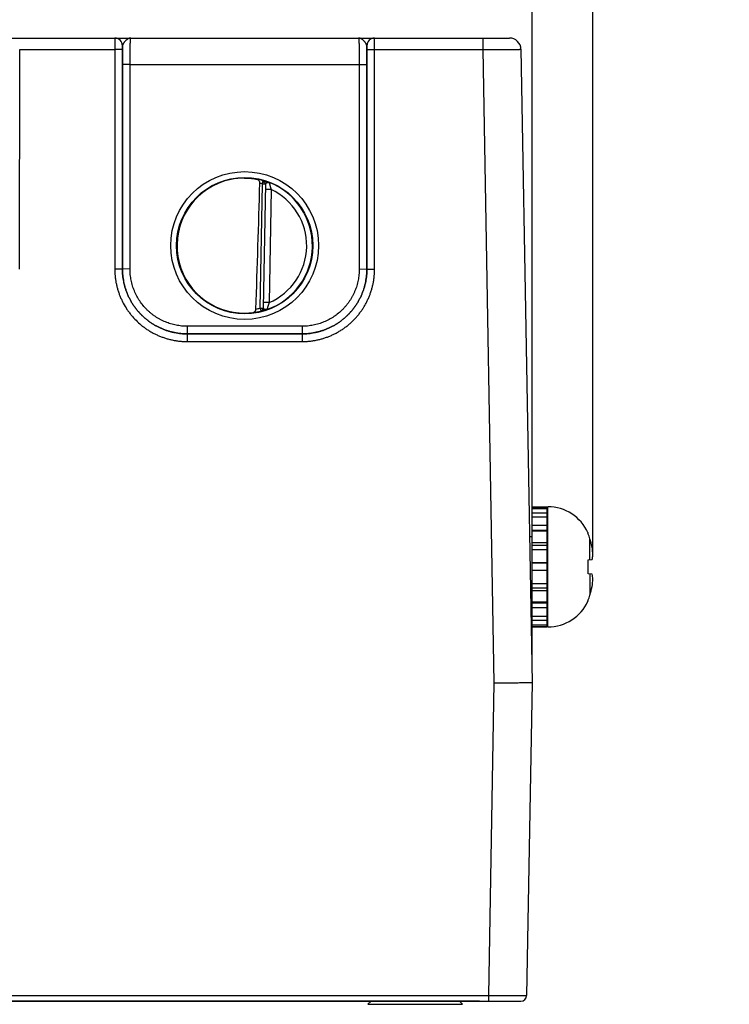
# Model space of a CAD drawing. Header units: inches. Extents: x 0 to 34, y 0 to 22.
# Tile 7 of 69: x 14.3 to 16.1, y 5.2 to 7.8. Entities that reach past the tile are written whole.
import ezdxf

# ---------------------------------------------------------------- set-up
doc = ezdxf.new("R2010")
doc.units = ezdxf.units.IN
doc.header["$LTSCALE"] = 1.87
doc.header["$MEASUREMENT"] = 0
doc.layers.get('0').update_dxf_attribs({"linetype": 'CONTINUOUS'})
doc.layers.add('DIMENSIONS', color=7, linetype='CONTINUOUS')
doc.styles.get("Standard").update_dxf_attribs({"font": 'txt', "width": 0.8})
doc.dimstyles.new('DIMSTYLE_1', dxfattribs={"dimtxt": 0.15625, "dimasz": 0.1875, "dimexe": 0.125, "dimexo": 0.0625, "dimgap": 0.09, "dimtad": 0, "dimtih": 1, "dimtoh": 1, "dimzin": 4, "dimdsep": 46, "dimtxsty": 'STANDARD', "dimblk": 'CLOSED', "dimblk1": 'CLOSED', "dimblk2": 'CLOSED', "dimcen": 0.09, "dimadec": 0, "dimazin": 0, "dimtfac": 1, "dimtofl": 0, "dimtmove": 0, "dimatfit": 3, "dimldrblk": 'CLOSED', "dimfxl": 1, "dimtolj": 1, "dimtzin": 4, "dimarcsym": 0})

# ---------------------------------------------------------------- blocks, each defined once
blk = doc.blocks.new('*D18')
at = {"layer": 'DIMENSIONS', "color": 2, "linetype": 'CONTINUOUS'}
blk.add_line((15.6222, 6.1164), (15.6222, 8.4148), dxfattribs=at)
at = {"layer": 'DIMENSIONS', "color": 2, "linetype": 'CONTINUOUS', "insert": (15.5441, 8.4929), "char_height": 0.15625, "width": 1.53125, "attachment_point": 1, "rotation": 90, "line_spacing_factor": 0.9}
blk.add_mtext('7.01{\\Ftxt.shx;\\W1.000000;\\H0.156250; }[178,1]', dxfattribs=at)
blk = doc.blocks.new('_CLOSED')
at = {"color": 0, "linetype": 'BYBLOCK'}
for p, q in [((0, 0), (-1, 0.167)), ((-1, 0.167), (-1, -0.167)), ((-1, -0.167), (0, 0)), ((-1, 0), (0, 0))]:
    blk.add_line(p, q, dxfattribs=at)
blk = doc.blocks.new('*D19')
at = {"layer": 'DIMENSIONS', "color": 2, "linetype": 'CONTINUOUS'}
for p, q in [((16.0122, 8.1604), (16.0122, 8.4148)), ((15.7818, 8.0525), (16.0122, 8.1604)), ((15.7818, 6.3878), (15.7818, 8.0525))]:
    blk.add_line(p, q, dxfattribs=at)
at = {"layer": 'DIMENSIONS', "color": 2, "linetype": 'CONTINUOUS', "insert": (15.9341, 8.4929), "char_height": 0.15625, "width": 1.53125, "attachment_point": 1, "rotation": 90, "line_spacing_factor": 0.9}
blk.add_mtext('7.17{\\Ftxt.shx;\\W1.000000;\\H0.156250; }[182,2]', dxfattribs=at)

msp = doc.modelspace()

# ---------------------------------------------------------------- linework, layer by layer
at = {"color": 7, "linetype": 'CONTINUOUS'}
for p, q in [((11.513, 7.7429), (15.5633, 7.7429)), ((14.5289, 7.7429), (14.5288, 7.7127)), ((15.2097, 7.7127), (15.2096, 7.7429)), ((15.4933, 7.7429), (15.4933, 7.7126)), ((14.5489, 7.7229), (14.5487, 7.7128)), ((14.5493, 7.7229), (14.5489, 7.7229)), ((14.549, 7.6737), (14.5493, 7.7229)), ((15.1896, 7.7229), (15.1892, 7.7229)), ((15.1892, 7.7229), (15.1895, 7.6737)), ((15.1897, 7.7128), (15.1896, 7.7229)), ((14.2796, 7.1373), (14.2797, 7.7127)), ((14.2797, 7.7127), (14.5288, 7.7127)), ((14.5487, 7.7128), (14.5288, 7.7126)), ((14.5288, 7.7127), (14.5288, 7.1373)), ((14.5487, 7.7128), (14.5488, 7.1375)), ((15.1896, 7.1375), (15.1897, 7.7128)), ((15.1897, 7.7128), (15.2097, 7.7126)), ((15.2096, 7.1373), (15.2097, 7.7127)), ((15.2097, 7.7127), (15.4933, 7.7126)), ((15.4933, 7.7126), (15.5222, 6.053)), ((15.5933, 7.7134), (15.6222, 6.0539)), ((14.5489, 7.1376), (14.549, 7.6737)), ((14.569, 7.6735), (14.549, 7.6737)), ((14.5689, 7.1374), (14.569, 7.6735)), ((14.569, 7.6735), (15.1695, 7.6735)), ((15.1695, 7.6735), (15.1895, 7.6737)), ((15.1695, 7.6735), (15.1696, 7.1374)), ((15.1895, 7.6737), (15.1896, 7.1376)), ((14.91, 7.035), (14.9157, 7.3598)), ((14.9149, 7.3607), (14.9173, 7.369)), ((14.9235, 7.3596), (14.9157, 7.3598)), ((14.9173, 7.369), (14.9173, 7.3694)), ((14.9236, 7.3609), (14.9179, 7.0345)), ((14.9383, 7.3461), (14.9233, 7.3463)), ((14.9383, 7.3461), (14.9331, 7.0494)), ((14.5488, 7.1375), (14.5288, 7.1373)), ((14.5488, 7.1375), (14.5489, 7.1376)), ((14.5689, 7.1374), (14.5489, 7.1376)), ((15.1696, 7.1374), (15.1896, 7.1376)), ((15.1896, 7.1375), (15.1896, 7.1376)), ((15.1896, 7.1375), (15.2096, 7.1373)), ((14.9331, 7.0494), (14.9181, 7.0497)), ((14.91, 7.035), (14.9179, 7.0349)), ((14.91, 7.035), (14.9119, 7.0274)), ((14.9119, 7.027), (14.9119, 7.0274)), ((15.0196, 6.9874), (14.7189, 6.9874)), ((14.7189, 6.9874), (14.7189, 6.9676)), ((15.0196, 6.9874), (15.0196, 6.9676)), ((14.7188, 6.9675), (15.0196, 6.9675)), ((14.7188, 6.9675), (14.7188, 6.9474)), ((14.7188, 6.9474), (15.0196, 6.9474)), ((15.0196, 6.9676), (14.7189, 6.9676)), ((15.0196, 6.9675), (15.0196, 6.9474)), ((15.6222, 6.5142), (15.6616, 6.5142)), ((15.6222, 6.1992), (15.6222, 6.5142)), ((15.6222, 6.5132), (15.6616, 6.5132)), ((15.6222, 6.5098), (15.6616, 6.5098)), ((15.6616, 6.1992), (15.6616, 6.5142)), ((15.6636, 6.1992), (15.6636, 6.5142)), ((15.6222, 6.498), (15.6616, 6.498)), ((15.6222, 6.4882), (15.6616, 6.4882)), ((15.6222, 6.4659), (15.6616, 6.4659)), ((15.6222, 6.4531), (15.6616, 6.4531)), ((15.6222, 6.4354), (15.6156, 6.4354)), ((15.6222, 6.4508), (15.6616, 6.4508)), ((15.7689, 6.4446), (15.7689, 6.4465)), ((15.774, 6.3755), (15.774, 6.4306)), ((15.6222, 6.4207), (15.6616, 6.4207)), ((15.6222, 6.4138), (15.6616, 6.4138)), ((15.6222, 6.4023), (15.6616, 6.4023)), ((15.7689, 6.375), (15.7796, 6.3761)), ((15.7689, 6.3384), (15.7689, 6.375)), ((15.6222, 6.3679), (15.6616, 6.3679)), ((15.6222, 6.3677), (15.6616, 6.3677)), ((15.6222, 6.3482), (15.6616, 6.3482)), ((15.7796, 6.3373), (15.7689, 6.3384)), ((15.774, 6.3379), (15.774, 6.2828)), ((15.6222, 6.3135), (15.6616, 6.3135)), ((15.6222, 6.3015), (15.6616, 6.3015)), ((15.6222, 6.278), (15.6183, 6.278)), ((15.6222, 6.295), (15.6616, 6.295)), ((15.6222, 6.2654), (15.6616, 6.2654)), ((15.6222, 6.2625), (15.6616, 6.2625)), ((15.6222, 6.2501), (15.6616, 6.2501)), ((15.7689, 6.2669), (15.7689, 6.2688)), ((15.6222, 6.2278), (15.6616, 6.2278)), ((15.6222, 6.2175), (15.6616, 6.2175)), ((15.6222, 6.205), (15.6616, 6.205)), ((15.6222, 6.2009), (15.6616, 6.2009)), ((15.6222, 6.1992), (15.6616, 6.1992)), ((15.5222, 6.053), (15.5079, 5.2331)), ((15.6222, 6.0539), (15.6079, 5.2329)), ((8.637, 5.2182), (15.5929, 5.2182)), ((8.722, 5.2331), (15.5079, 5.2331)), ((15.4646, 5.2182), (13.7231, 5.2182)), ((15.2003, 5.2182), (15.1923, 5.2102)), ((15.2003, 5.2182), (15.1923, 5.2102)), ((15.4323, 5.2182), (15.4403, 5.2101)), ((15.4323, 5.2182), (15.4403, 5.2102)), ((15.4847, 5.2182), (15.4646, 5.2182)), ((15.4646, 5.2182), (15.4646, 5.2182)), ((15.4847, 5.2182), (15.4847, 5.2182)), ((15.5079, 5.2331), (15.5079, 5.2182)), ((15.5079, 5.2331), (15.6079, 5.2329)), ((15.5307, 5.2182), (15.5309, 5.2182)), ((15.1923, 5.2102), (15.3007, 5.2101)), ((15.1923, 5.2102), (15.1923, 5.2102)), ((15.3007, 5.2101), (15.3319, 5.2101)), ((15.3319, 5.2101), (15.3807, 5.2101)), ((15.3807, 5.2101), (15.4403, 5.2101)), ((15.4402, 5.2102), (15.4403, 5.2102))]:
    msp.add_line(p, q, dxfattribs=at)
for centre, radius in [((14.8692, 7.199), 0.1937), ((14.8692, 7.1989), 0.1787)]:
    msp.add_circle(centre, radius, dxfattribs=at)
for centre, radius, start, end in [((14.5289, 7.7229), 0.02, 359.995, 89.995), ((14.5293, 7.7229), 0.02, 359.9949, 89.9948), ((15.2092, 7.7229), 0.02, 90.0052, 180.0051), ((15.2096, 7.7229), 0.02, 90.005, 180.005), ((15.5633, 7.7129), 0.03, 1, 90), ((14.8683, 7.2059), 0.1701, 89.6908, 97.6004), ((-109.5806, 11.078), 124.5451, 358.138646, 358.290337), ((14.8692, 7.1989), 0.1768, 74.2378, 79.1727), ((14.8692, 7.1989), 0.1681, 74.2378, 76.2776), ((14.9149, 7.361), 0.00866, 359.0033, 74.2791), ((14.9149, 7.3607), 0.00866, 359.0004, 74.2463), ((14.9158, 7.3607), 0.00771, 358.9975, 1.5841), ((14.8692, 7.1989), 0.1776, 289.2017, 68.7984), ((14.8692, 7.1989), 0.1626, 293.1447, 64.8553), ((14.8681, 7.1918), 0.1699, 260.3962, 270.3988), ((14.8681, 7.1879), 0.1659, 270.3796, 277.8481), ((14.8692, 7.1989), 0.1768, 277.0061, 283.9694), ((14.8692, 7.1989), 0.1689, 280.096, 283.9697), ((14.91, 7.035), 0.00787, 283.9618, 358.9995), ((14.91, 7.0347), 0.00787, 283.9293, 358.9961), ((15.6636, 6.3985), 0.1157, 24.4946, 90), ((15.6557, 6.4433), 0.00787, 318.2837, 360), ((15.6593, 6.3962), 0.1197, 16.7008, 23.8214), ((15.5279, 6.3567), 0.257, 11.5946, 16.7105), ((15.5918, 6.3783), 0.1902, 2.9646, 9.116), ((15.5918, 6.3351), 0.1902, 350.884, 357.0354), ((15.5279, 6.3567), 0.257, 343.2895, 348.4054), ((15.5278, 6.3567), 0.2571, 347.6231, 348.4051), ((15.6557, 6.2701), 0.00787, 0, 41.7163), ((15.6593, 6.3172), 0.1197, 336.1786, 343.2992), ((15.6636, 6.3149), 0.1157, 270, 335.5054), ((15.4847, 5.228), 0.00984, 269.9994, 274.3899), ((15.5929, 5.2332), 0.015, 270.0029, 359)]:
    msp.add_arc(centre, radius, start, end, dxfattribs=at)
msp.add_ellipse((14.8692, 7.199), major_axis=(0, 0.1771), ratio=1, start_param=0.132587, end_param=2.974099, dxfattribs=at)
for points, knots in [([(14.5706, 7.7429), (14.5703, 7.7429), (14.5698, 7.7429), (14.5689, 7.7428), (14.5681, 7.7427), (14.567, 7.7424), (14.5657, 7.742), (14.5641, 7.7413), (14.5625, 7.7403), (14.5609, 7.7392), (14.5593, 7.738), (14.558, 7.7368), (14.557, 7.7359), (14.5563, 7.7351), (14.5556, 7.7343), (14.5549, 7.7335), (14.5542, 7.7326), (14.5535, 7.7318), (14.5528, 7.7309), (14.5522, 7.73), (14.5517, 7.7291), (14.5511, 7.7282), (14.5506, 7.7273), (14.5502, 7.7264), (14.5498, 7.7255), (14.5495, 7.7246), (14.5493, 7.7238), (14.5493, 7.7232), (14.5493, 7.7229)], [0, 0, 0, 0, 0.026145, 0.052369, 0.078796, 0.105533, 0.160272, 0.217156, 0.276559, 0.33866, 0.403366, 0.470418, 0.504687, 0.53935, 0.574316, 0.609489, 0.644756, 0.679998, 0.715081, 0.749862, 0.784187, 0.8179, 0.850849, 0.88289, 0.913883, 0.943732, 0.97241, 1, 1, 1, 1]), ([(14.569, 7.6735), (14.569, 7.6758), (14.569, 7.6803), (14.569, 7.687), (14.5691, 7.6936), (14.5691, 7.7), (14.5692, 7.7062), (14.5693, 7.712), (14.5694, 7.7174), (14.5695, 7.7225), (14.5696, 7.7264), (14.5696, 7.7292), (14.5697, 7.7312), (14.5698, 7.733), (14.5698, 7.7347), (14.5699, 7.7362), (14.57, 7.7376), (14.57, 7.7388), (14.5701, 7.7397), (14.5702, 7.7404), (14.5702, 7.7408), (14.5702, 7.7412), (14.5703, 7.7416), (14.5703, 7.7419), (14.5703, 7.7421), (14.5704, 7.7424), (14.5704, 7.7425), (14.5704, 7.7426), (14.5705, 7.7427), (14.5705, 7.7428), (14.5705, 7.7428), (14.5705, 7.7429), (14.5705, 7.7429), (14.5705, 7.7429), (14.5706, 7.7429), (14.5706, 7.7429), (14.5706, 7.7429)], [0, 0, 0, 0, 0.098183, 0.195347, 0.290566, 0.382934, 0.471571, 0.555633, 0.634321, 0.706886, 0.772639, 0.802764, 0.830956, 0.857151, 0.881285, 0.903302, 0.92315, 0.940783, 0.95616, 0.962991, 0.969246, 0.974922, 0.980015, 0.984523, 0.988445, 0.991781, 0.994531, 0.995688, 0.9967, 0.99757, 0.998298, 0.998891, 0.999357, 0.999547, 0.999714, 1, 1, 1, 1]), ([(15.1892, 7.7229), (15.1892, 7.7232), (15.1891, 7.7238), (15.1889, 7.7246), (15.1886, 7.7255), (15.1883, 7.7264), (15.1878, 7.7273), (15.1874, 7.7282), (15.1868, 7.7291), (15.1862, 7.73), (15.1856, 7.7309), (15.185, 7.7318), (15.1843, 7.7326), (15.1834, 7.7337), (15.1824, 7.7348), (15.1814, 7.7359), (15.1804, 7.7368), (15.1792, 7.738), (15.1776, 7.7392), (15.176, 7.7403), (15.1744, 7.7413), (15.1728, 7.742), (15.1714, 7.7424), (15.1703, 7.7427), (15.1695, 7.7428), (15.1687, 7.7429), (15.1682, 7.7429), (15.1679, 7.7429)], [0, 0, 0, 0, 0.02756, 0.056265, 0.086138, 0.117123, 0.149138, 0.182091, 0.215819, 0.250145, 0.284922, 0.320003, 0.355245, 0.390514, 0.460648, 0.495311, 0.52958, 0.596633, 0.661341, 0.723438, 0.782841, 0.839731, 0.894462, 0.921202, 0.947637, 0.973866, 1, 1, 1, 1]), ([(15.1679, 7.7429), (15.1679, 7.7429), (15.1679, 7.7429), (15.1679, 7.7429), (15.1679, 7.7429), (15.168, 7.7429), (15.168, 7.7428), (15.168, 7.7428), (15.168, 7.7427), (15.168, 7.7426), (15.1681, 7.7425), (15.1681, 7.7424), (15.1681, 7.7421), (15.1682, 7.7419), (15.1682, 7.7416), (15.1682, 7.7412), (15.1683, 7.7408), (15.1683, 7.7404), (15.1684, 7.7397), (15.1684, 7.7388), (15.1685, 7.7376), (15.1686, 7.7362), (15.1686, 7.7347), (15.1687, 7.733), (15.1688, 7.7312), (15.1688, 7.7292), (15.1689, 7.7264), (15.169, 7.7225), (15.1691, 7.7174), (15.1692, 7.712), (15.1693, 7.7062), (15.1694, 7.7), (15.1694, 7.6936), (15.1694, 7.687), (15.1695, 7.6803), (15.1695, 7.6758), (15.1695, 7.6735)], [0, 0, 0, 0, 0.000286, 0.000453, 0.000643, 0.001109, 0.001702, 0.00243, 0.0033, 0.004312, 0.005469, 0.008219, 0.011555, 0.015477, 0.019985, 0.025078, 0.030754, 0.037009, 0.04384, 0.059217, 0.07685, 0.096698, 0.118715, 0.142849, 0.169044, 0.197236, 0.227361, 0.293114, 0.365679, 0.444367, 0.528429, 0.617066, 0.709434, 0.804653, 0.901817, 1, 1, 1, 1]), ([(15.4933, 7.7126), (15.4965, 7.7127), (15.503, 7.7127), (15.5127, 7.7128), (15.5222, 7.7128), (15.5314, 7.7129), (15.5402, 7.7129), (15.5486, 7.713), (15.5553, 7.713), (15.5604, 7.7131), (15.5639, 7.7131), (15.5673, 7.7131), (15.5705, 7.7131), (15.5735, 7.7132), (15.5763, 7.7132), (15.579, 7.7132), (15.5814, 7.7132), (15.5836, 7.7133), (15.5853, 7.7133), (15.5866, 7.7133), (15.5874, 7.7133), (15.5882, 7.7133), (15.5889, 7.7133), (15.5896, 7.7133), (15.5903, 7.7134), (15.5908, 7.7134), (15.5913, 7.7134), (15.5918, 7.7134), (15.5921, 7.7134), (15.5924, 7.7134), (15.5925, 7.7134), (15.5927, 7.7134), (15.5928, 7.7134), (15.5929, 7.7134), (15.593, 7.7134), (15.5931, 7.7134), (15.5931, 7.7134), (15.5932, 7.7134), (15.5932, 7.7134), (15.5932, 7.7134), (15.5932, 7.7134), (15.5933, 7.7134), (15.5933, 7.7134), (15.5933, 7.7134), (15.5933, 7.7134), (15.5933, 7.7134), (15.5933, 7.7134)], [0, 0, 0, 0, 0.098012, 0.195081, 0.290272, 0.382667, 0.471378, 0.55555, 0.634372, 0.671538, 0.707085, 0.74093, 0.772989, 0.803187, 0.83145, 0.857709, 0.881903, 0.903971, 0.923862, 0.932976, 0.941528, 0.949512, 0.956925, 0.963761, 0.970016, 0.975687, 0.980771, 0.985263, 0.989162, 0.990889, 0.992466, 0.993893, 0.995171, 0.996299, 0.997278, 0.998106, 0.998783, 0.999066, 0.999311, 0.999518, 0.999688, 0.99982, 0.999916, 0.999974, 0.999991, 1, 1, 1, 1]), ([(14.8692, 7.376), (14.8723, 7.376), (14.8783, 7.3758), (14.887, 7.3751), (14.895, 7.374), (14.9001, 7.373), (14.9024, 7.3725)], [0, 0, 0, 0, 0.277541, 0.53923, 0.781189, 1, 1, 1, 1]), ([(14.9091, 7.3622), (14.9091, 7.3626), (14.9091, 7.3632), (14.909, 7.3642), (14.9089, 7.3652), (14.9087, 7.3661), (14.9084, 7.367), (14.9079, 7.3681), (14.9074, 7.3691), (14.9067, 7.3699), (14.9062, 7.3705), (14.9056, 7.371), (14.905, 7.3714), (14.9044, 7.3718), (14.9038, 7.3721), (14.9031, 7.3724), (14.9027, 7.3725), (14.9024, 7.3725)], [0, 0, 0, 0, 0.076188, 0.151509, 0.225275, 0.296991, 0.36635, 0.433206, 0.559366, 0.619072, 0.67681, 0.732881, 0.787617, 0.841362, 0.894459, 0.947237, 1, 1, 1, 1]), ([(14.9236, 7.3609), (14.9236, 7.3612), (14.9235, 7.3617), (14.9234, 7.3623), (14.9233, 7.3628), (14.9231, 7.3632), (14.9229, 7.3637), (14.9226, 7.3642), (14.9222, 7.3646), (14.9219, 7.3648), (14.9216, 7.3651), (14.9213, 7.3652), (14.921, 7.3654), (14.9206, 7.3655), (14.9203, 7.3655), (14.9198, 7.3656), (14.9192, 7.3655), (14.9187, 7.3653), (14.9184, 7.3652), (14.918, 7.365), (14.9176, 7.3647), (14.9173, 7.3645), (14.917, 7.3641), (14.9166, 7.3638), (14.9163, 7.3634), (14.916, 7.363), (14.9157, 7.3624), (14.9152, 7.3617), (14.915, 7.361), (14.9149, 7.3607)], [0, 0, 0, 0, 0.069456, 0.103089, 0.135895, 0.16783, 0.198873, 0.258195, 0.28657, 0.314136, 0.341003, 0.367368, 0.393455, 0.419483, 0.445672, 0.47223, 0.526969, 0.555409, 0.584628, 0.614688, 0.645661, 0.67762, 0.710594, 0.744559, 0.779452, 0.815177, 0.851571, 0.925534, 1, 1, 1, 1]), ([(14.9149, 7.3607), (14.915, 7.3607), (14.9152, 7.3606), (14.9154, 7.3604), (14.9155, 7.3602), (14.9156, 7.3601), (14.9157, 7.3599), (14.9157, 7.3598), (14.9157, 7.3598)], [0, 0, 0, 0, 0.249784, 0.499547, 0.624708, 0.74984, 0.874934, 1, 1, 1, 1]), ([(14.9173, 7.3694), (14.9173, 7.3694), (14.9173, 7.3694), (14.9173, 7.3694), (14.9173, 7.3694), (14.9173, 7.3694), (14.9173, 7.3694), (14.9173, 7.3694), (14.9173, 7.3694), (14.9173, 7.3694), (14.9174, 7.3694), (14.9174, 7.3694), (14.9175, 7.3694), (14.9176, 7.3694), (14.9176, 7.3693), (14.9178, 7.3693), (14.918, 7.3693), (14.9182, 7.3692), (14.9185, 7.3692), (14.9188, 7.3691), (14.9193, 7.369), (14.92, 7.3688), (14.9209, 7.3686), (14.9219, 7.3683), (14.923, 7.368), (14.9243, 7.3676), (14.9256, 7.3672), (14.9271, 7.3667), (14.9286, 7.3662), (14.9299, 7.3658), (14.9309, 7.3654), (14.9321, 7.365), (14.9329, 7.3647), (14.9335, 7.3645)], [0, 0, 0, 0, 0.000267, 0.000574, 0.000975, 0.001495, 0.002146, 0.002932, 0.003855, 0.004919, 0.00747, 0.010594, 0.014295, 0.01857, 0.023412, 0.028817, 0.041296, 0.055969, 0.072796, 0.091736, 0.112752, 0.160873, 0.216788, 0.280057, 0.350261, 0.427016, 0.509899, 0.598412, 0.692129, 0.790665, 0.84158, 0.893491, 1, 1, 1, 1]), ([(14.9236, 7.3609), (14.9236, 7.3609), (14.9236, 7.3611), (14.9236, 7.3613), (14.9237, 7.3615), (14.9238, 7.3616), (14.924, 7.3618), (14.9242, 7.362), (14.9244, 7.3622), (14.9247, 7.3624), (14.925, 7.3626), (14.9254, 7.3629), (14.9257, 7.363), (14.9261, 7.3632), (14.9264, 7.3633), (14.9268, 7.3635), (14.9271, 7.3636), (14.9275, 7.3638), (14.9279, 7.3639), (14.9283, 7.364), (14.9288, 7.3642), (14.9294, 7.3644), (14.9299, 7.3645), (14.9303, 7.3646), (14.9307, 7.3646), (14.9309, 7.3647), (14.9312, 7.3647), (14.9315, 7.3647), (14.9319, 7.3647), (14.9323, 7.3647), (14.9326, 7.3647), (14.9329, 7.3646), (14.9331, 7.3646), (14.9333, 7.3645), (14.9334, 7.3645), (14.9335, 7.3645)], [0, 0, 0, 0, 0.017515, 0.035215, 0.053583, 0.073058, 0.093895, 0.116231, 0.140133, 0.165621, 0.221283, 0.251385, 0.282865, 0.315572, 0.349362, 0.384106, 0.419701, 0.456073, 0.493087, 0.530499, 0.568085, 0.643132, 0.680434, 0.717622, 0.754708, 0.773106, 0.791328, 0.827169, 0.862246, 0.896557, 0.930292, 0.947336, 0.964742, 0.982388, 1, 1, 1, 1]), ([(14.9335, 7.3645), (14.9335, 7.3644), (14.9335, 7.3644), (14.9335, 7.3643), (14.9335, 7.3641), (14.9336, 7.3639), (14.9336, 7.3637), (14.9337, 7.3633), (14.9339, 7.3626), (14.9341, 7.3619), (14.9342, 7.3612), (14.9343, 7.3607), (14.9345, 7.3601), (14.9346, 7.3595), (14.9348, 7.3589), (14.935, 7.358), (14.9352, 7.3571), (14.9355, 7.3561), (14.9357, 7.3552), (14.9361, 7.3539), (14.9364, 7.3526), (14.9367, 7.3516), (14.937, 7.3506), (14.9375, 7.3487), (14.938, 7.3471), (14.9383, 7.3461)], [0, 0, 0, 0, 0.002387, 0.007692, 0.015874, 0.026864, 0.040586, 0.056934, 0.097053, 0.146195, 0.173808, 0.203253, 0.234398, 0.267105, 0.301239, 0.33667, 0.410962, 0.449592, 0.489073, 0.570216, 0.653693, 0.696114, 0.7389, 0.825314, 1, 1, 1, 1]), ([(14.5288, 7.1373), (14.5288, 7.1342), (14.529, 7.128), (14.5297, 7.1187), (14.5308, 7.1094), (14.5324, 7.1002), (14.5345, 7.0911), (14.537, 7.0821), (14.5399, 7.0733), (14.5432, 7.0646), (14.547, 7.0561), (14.5526, 7.0449), (14.559, 7.0343), (14.5662, 7.0241), (14.5738, 7.0143), (14.5843, 7.0028), (14.5958, 6.9923), (14.6056, 6.9847), (14.6132, 6.9793), (14.6211, 6.9743), (14.6292, 6.9697), (14.6376, 6.9655), (14.6461, 6.9617), (14.6548, 6.9584), (14.6637, 6.9555), (14.6727, 6.953), (14.6818, 6.9509), (14.691, 6.9493), (14.7002, 6.9482), (14.7095, 6.9475), (14.7157, 6.9474), (14.7188, 6.9474)], [0, 0, 0, 0, 0.031251, 0.062502, 0.093754, 0.125005, 0.156256, 0.187507, 0.218758, 0.25001, 0.281261, 0.312513, 0.374997, 0.406248, 0.4375, 0.499985, 0.562469, 0.593721, 0.624973, 0.656225, 0.687477, 0.718729, 0.749982, 0.781234, 0.812486, 0.843738, 0.874991, 0.906243, 0.937495, 0.968748, 1, 1, 1, 1]), ([(14.5488, 7.1375), (14.5488, 7.1347), (14.549, 7.1291), (14.5496, 7.1208), (14.5506, 7.1125), (14.552, 7.1043), (14.5539, 7.0962), (14.5561, 7.0881), (14.5587, 7.0802), (14.5617, 7.0724), (14.5651, 7.0648), (14.5689, 7.0573), (14.573, 7.0501), (14.5774, 7.043), (14.5822, 7.0362), (14.5874, 7.0296), (14.5928, 7.0233), (14.5986, 7.0173), (14.6046, 7.0115), (14.611, 7.006), (14.6175, 7.0009), (14.6244, 6.9961), (14.6314, 6.9916), (14.6387, 6.9875), (14.6461, 6.9838), (14.6538, 6.9804), (14.6616, 6.9774), (14.6695, 6.9748), (14.6775, 6.9726), (14.6857, 6.9707), (14.6939, 6.9693), (14.7022, 6.9683), (14.7105, 6.9677), (14.7161, 6.9675), (14.7188, 6.9675)], [0, 0, 0, 0, 0.03125, 0.062499, 0.093749, 0.124999, 0.156248, 0.187498, 0.218748, 0.249997, 0.281247, 0.312497, 0.343747, 0.374996, 0.406246, 0.437496, 0.468746, 0.499996, 0.531246, 0.562496, 0.593746, 0.624996, 0.656246, 0.687496, 0.718746, 0.749996, 0.781247, 0.812497, 0.843747, 0.874998, 0.906248, 0.937499, 0.968749, 1, 1, 1, 1]), ([(14.7189, 6.9676), (14.7161, 6.9676), (14.7105, 6.9677), (14.7022, 6.9683), (14.6939, 6.9693), (14.6857, 6.9708), (14.6776, 6.9726), (14.6695, 6.9748), (14.6616, 6.9774), (14.6538, 6.9804), (14.6462, 6.9838), (14.6387, 6.9876), (14.6315, 6.9917), (14.6244, 6.9962), (14.6176, 7.001), (14.611, 7.0061), (14.6047, 7.0116), (14.5986, 7.0173), (14.5929, 7.0234), (14.5874, 7.0297), (14.5823, 7.0363), (14.5775, 7.0431), (14.573, 7.0501), (14.5689, 7.0574), (14.5652, 7.0649), (14.5618, 7.0725), (14.5588, 7.0803), (14.5562, 7.0882), (14.5539, 7.0962), (14.5521, 7.1044), (14.5507, 7.1126), (14.5497, 7.1209), (14.5491, 7.1292), (14.5489, 7.1348), (14.5489, 7.1376)], [0, 0, 0, 0, 0.03125, 0.062501, 0.093751, 0.125001, 0.156251, 0.187502, 0.218752, 0.250002, 0.281252, 0.312502, 0.343752, 0.375002, 0.406252, 0.437502, 0.468752, 0.500002, 0.531252, 0.562502, 0.593752, 0.625002, 0.656252, 0.687501, 0.718751, 0.750001, 0.781251, 0.812501, 0.843751, 0.875001, 0.90625, 0.9375, 0.96875, 1, 1, 1, 1]), ([(14.7189, 6.9874), (14.7176, 6.9874), (14.7152, 6.9874), (14.7115, 6.9876), (14.7078, 6.9878), (14.7029, 6.9882), (14.6969, 6.989), (14.6896, 6.9902), (14.6824, 6.9918), (14.6753, 6.9938), (14.6683, 6.9961), (14.6615, 6.9988), (14.6547, 7.0017), (14.6481, 7.005), (14.6417, 7.0087), (14.6355, 7.0126), (14.6295, 7.0169), (14.6237, 7.0214), (14.6181, 7.0262), (14.611, 7.033), (14.6028, 7.0421), (14.594, 7.0539), (14.5864, 7.0666), (14.5811, 7.0777), (14.5776, 7.0868), (14.5753, 7.0938), (14.5733, 7.1009), (14.5717, 7.1081), (14.5705, 7.1154), (14.5697, 7.1215), (14.5693, 7.1264), (14.5691, 7.13), (14.5689, 7.1337), (14.5689, 7.1362), (14.5689, 7.1374)], [0, 0, 0, 0, 0.015627, 0.031255, 0.046883, 0.06251, 0.093763, 0.125015, 0.156268, 0.18752, 0.218773, 0.250025, 0.281278, 0.31253, 0.343783, 0.375035, 0.406287, 0.437539, 0.468792, 0.500044, 0.562529, 0.625014, 0.687499, 0.749983, 0.781235, 0.812486, 0.843738, 0.874989, 0.906241, 0.937492, 0.953119, 0.968746, 0.984373, 1, 1, 1, 1]), ([(15.1896, 7.1376), (15.1896, 7.1348), (15.1894, 7.1292), (15.1888, 7.1209), (15.1878, 7.1126), (15.1864, 7.1044), (15.1845, 7.0962), (15.1823, 7.0882), (15.1797, 7.0803), (15.1767, 7.0725), (15.1733, 7.0649), (15.1696, 7.0574), (15.1654, 7.0501), (15.161, 7.0431), (15.1562, 7.0363), (15.151, 7.0297), (15.1456, 7.0234), (15.1398, 7.0173), (15.1338, 7.0116), (15.1275, 7.0061), (15.1209, 7.001), (15.1141, 6.9962), (15.107, 6.9917), (15.0998, 6.9876), (15.0923, 6.9838), (15.0847, 6.9804), (15.0769, 6.9774), (15.069, 6.9748), (15.0609, 6.9726), (15.0528, 6.9708), (15.0446, 6.9693), (15.0363, 6.9683), (15.0279, 6.9677), (15.0224, 6.9676), (15.0196, 6.9676)], [0, 0, 0, 0, 0.03125, 0.0625, 0.09375, 0.124999, 0.156249, 0.187499, 0.218749, 0.249999, 0.281249, 0.312499, 0.343748, 0.374998, 0.406248, 0.437498, 0.468748, 0.499998, 0.531248, 0.562498, 0.593748, 0.624998, 0.656248, 0.687498, 0.718748, 0.749998, 0.781248, 0.812498, 0.843749, 0.874999, 0.906249, 0.937499, 0.96875, 1, 1, 1, 1]), ([(15.0196, 6.9675), (15.0224, 6.9675), (15.028, 6.9677), (15.0363, 6.9683), (15.0446, 6.9693), (15.0528, 6.9707), (15.061, 6.9726), (15.069, 6.9748), (15.0769, 6.9774), (15.0847, 6.9804), (15.0923, 6.9838), (15.0998, 6.9875), (15.1071, 6.9916), (15.1141, 6.9961), (15.1209, 7.0009), (15.1275, 7.006), (15.1338, 7.0115), (15.1399, 7.0173), (15.1456, 7.0233), (15.1511, 7.0296), (15.1562, 7.0362), (15.161, 7.043), (15.1655, 7.0501), (15.1696, 7.0573), (15.1734, 7.0648), (15.1768, 7.0724), (15.1798, 7.0802), (15.1824, 7.0881), (15.1846, 7.0962), (15.1864, 7.1043), (15.1879, 7.1125), (15.1889, 7.1208), (15.1895, 7.1291), (15.1896, 7.1347), (15.1896, 7.1375)], [0, 0, 0, 0, 0.031251, 0.062501, 0.093752, 0.125002, 0.156253, 0.187503, 0.218753, 0.250004, 0.281254, 0.312504, 0.343754, 0.375004, 0.406254, 0.437504, 0.468754, 0.500004, 0.531254, 0.562504, 0.593754, 0.625004, 0.656253, 0.687503, 0.718753, 0.750003, 0.781252, 0.812502, 0.843752, 0.875001, 0.906251, 0.937501, 0.96875, 1, 1, 1, 1]), ([(15.1696, 7.1374), (15.1696, 7.1362), (15.1695, 7.1337), (15.1694, 7.13), (15.1692, 7.1264), (15.1687, 7.1215), (15.168, 7.1154), (15.1667, 7.1081), (15.1651, 7.1009), (15.1632, 7.0938), (15.1609, 7.0868), (15.1582, 7.08), (15.1552, 7.0732), (15.1519, 7.0667), (15.1483, 7.0602), (15.1444, 7.054), (15.1401, 7.048), (15.1356, 7.0422), (15.1308, 7.0366), (15.124, 7.0295), (15.1149, 7.0213), (15.1031, 7.0125), (15.0904, 7.0049), (15.0793, 6.9996), (15.0702, 6.9961), (15.0632, 6.9938), (15.0561, 6.9918), (15.0489, 6.9902), (15.0416, 6.989), (15.0355, 6.9882), (15.0306, 6.9878), (15.027, 6.9876), (15.0233, 6.9874), (15.0208, 6.9874), (15.0196, 6.9874)], [0, 0, 0, 0, 0.015627, 0.031254, 0.046881, 0.062508, 0.093759, 0.125011, 0.156262, 0.187514, 0.218765, 0.250017, 0.281269, 0.31252, 0.343772, 0.375024, 0.406276, 0.437528, 0.46878, 0.500032, 0.562517, 0.625003, 0.687488, 0.749975, 0.781227, 0.81248, 0.843732, 0.874985, 0.906237, 0.93749, 0.953117, 0.968745, 0.984373, 1, 1, 1, 1]), ([(15.0196, 6.9474), (15.0227, 6.9474), (15.029, 6.9475), (15.0383, 6.9482), (15.0475, 6.9493), (15.0567, 6.9509), (15.0658, 6.953), (15.0748, 6.9555), (15.0837, 6.9584), (15.0924, 6.9617), (15.1009, 6.9655), (15.1092, 6.9697), (15.1173, 6.9743), (15.1252, 6.9793), (15.1329, 6.9847), (15.1402, 6.9904), (15.1473, 6.9965), (15.154, 7.0029), (15.1605, 7.0097), (15.1666, 7.0168), (15.1723, 7.0241), (15.1777, 7.0317), (15.1827, 7.0396), (15.1873, 7.0477), (15.1915, 7.0561), (15.1952, 7.0646), (15.1986, 7.0733), (15.2015, 7.0821), (15.204, 7.0911), (15.2061, 7.1002), (15.2077, 7.1094), (15.2088, 7.1187), (15.2095, 7.128), (15.2096, 7.1342), (15.2096, 7.1373)], [0, 0, 0, 0, 0.031251, 0.062501, 0.093752, 0.125002, 0.156253, 0.187503, 0.218754, 0.250004, 0.281255, 0.312505, 0.343755, 0.375006, 0.406256, 0.437506, 0.468756, 0.500006, 0.531256, 0.562506, 0.593756, 0.625006, 0.656255, 0.687505, 0.718755, 0.750004, 0.781254, 0.812503, 0.843753, 0.875002, 0.906252, 0.937501, 0.968751, 1, 1, 1, 1]), ([(14.9331, 7.0494), (14.9328, 7.0484), (14.9323, 7.0468), (14.9317, 7.045), (14.9313, 7.0439), (14.931, 7.0429), (14.9306, 7.0417), (14.9303, 7.0404), (14.93, 7.0395), (14.9297, 7.0385), (14.9294, 7.0376), (14.9292, 7.0368), (14.929, 7.0361), (14.9288, 7.0355), (14.9287, 7.035), (14.9285, 7.0344), (14.9283, 7.0338), (14.9281, 7.0329), (14.9278, 7.032), (14.9277, 7.0314), (14.9276, 7.0312)], [0, 0, 0, 0, 0.174687, 0.261102, 0.303887, 0.346309, 0.429786, 0.510929, 0.55041, 0.589041, 0.663332, 0.698764, 0.732897, 0.765605, 0.796749, 0.826194, 0.853807, 0.902948, 0.973135, 1, 1, 1, 1]), ([(14.8908, 7.0235), (14.8913, 7.0235), (14.892, 7.0237), (14.893, 7.024), (14.8936, 7.0243), (14.8943, 7.0247), (14.8949, 7.0251), (14.8956, 7.0256), (14.8961, 7.0261), (14.8967, 7.0267), (14.8972, 7.0274), (14.8976, 7.0281), (14.898, 7.0289), (14.8983, 7.0298), (14.8987, 7.031), (14.8988, 7.032), (14.8988, 7.0326)], [0, 0, 0, 0, 0.111901, 0.167869, 0.224091, 0.280795, 0.338235, 0.396681, 0.456407, 0.517684, 0.580758, 0.645831, 0.713023, 0.782336, 0.853604, 1, 1, 1, 1]), ([(14.9276, 7.0312), (14.9271, 7.031), (14.926, 7.0307), (14.9244, 7.0302), (14.9229, 7.0297), (14.9214, 7.0293), (14.92, 7.0289), (14.9187, 7.0285), (14.9175, 7.0282), (14.9164, 7.0279), (14.9154, 7.0277), (14.9145, 7.0275), (14.9139, 7.0273), (14.9134, 7.0272), (14.9131, 7.0272), (14.9128, 7.0271), (14.9126, 7.0271), (14.9124, 7.027), (14.9123, 7.027), (14.9122, 7.027), (14.9121, 7.027), (14.9121, 7.027), (14.912, 7.027), (14.912, 7.027), (14.912, 7.027), (14.9119, 7.027), (14.9119, 7.027), (14.9119, 7.027), (14.9119, 7.027), (14.9119, 7.027), (14.9119, 7.027), (14.9119, 7.027), (14.9119, 7.027)], [0, 0, 0, 0, 0.106342, 0.209026, 0.307451, 0.401129, 0.489643, 0.572502, 0.649262, 0.719515, 0.782822, 0.838783, 0.887002, 0.908076, 0.92706, 0.943916, 0.95861, 0.971105, 0.976518, 0.981368, 0.985651, 0.98936, 0.992494, 0.995056, 0.996124, 0.997051, 0.99784, 0.998493, 0.999016, 0.999419, 0.999728, 1, 1, 1, 1]), ([(14.9276, 7.0312), (14.9275, 7.0312), (14.9273, 7.0311), (14.927, 7.0311), (14.9268, 7.031), (14.9264, 7.031), (14.926, 7.031), (14.9256, 7.031), (14.9252, 7.031), (14.9248, 7.031), (14.9244, 7.0311), (14.924, 7.0311), (14.9236, 7.0312), (14.9232, 7.0313), (14.9228, 7.0314), (14.9224, 7.0315), (14.922, 7.0317), (14.9216, 7.0318), (14.9213, 7.0319), (14.9209, 7.0321), (14.9206, 7.0322), (14.9202, 7.0324), (14.9199, 7.0325), (14.9196, 7.0327), (14.9193, 7.0328), (14.9191, 7.033), (14.9188, 7.0331), (14.9186, 7.0333), (14.9184, 7.0335), (14.9183, 7.0336), (14.9181, 7.0338), (14.918, 7.034), (14.9179, 7.0342), (14.9179, 7.0343), (14.9179, 7.0345), (14.9179, 7.0345)], [0, 0, 0, 0, 0.037161, 0.055691, 0.07401, 0.110297, 0.146815, 0.183806, 0.221152, 0.258697, 0.296308, 0.333996, 0.371783, 0.409616, 0.44738, 0.484868, 0.521896, 0.558368, 0.594192, 0.629235, 0.663357, 0.696413, 0.72827, 0.758833, 0.788018, 0.815725, 0.841865, 0.866395, 0.889319, 0.910677, 0.930549, 0.949083, 0.966541, 0.98335, 1, 1, 1, 1]), ([(14.7188, 6.9675), (14.7188, 6.9675), (14.7188, 6.9675), (14.7188, 6.9675), (14.7189, 6.9675), (14.7189, 6.9676), (14.7189, 6.9676), (14.7189, 6.9676), (14.7189, 6.9676), (14.7189, 6.9676)], [0, 0, 0, 0, 0.119135, 0.228998, 0.344582, 0.473202, 0.608101, 0.740933, 1, 1, 1, 1]), ([(15.0196, 6.9675), (15.0196, 6.9675), (15.0196, 6.9675), (15.0196, 6.9675), (15.0196, 6.9675), (15.0196, 6.9676), (15.0196, 6.9676), (15.0196, 6.9676), (15.0196, 6.9676), (15.0196, 6.9676)], [0, 0, 0, 0, 0.118747, 0.227775, 0.34281, 0.471644, 0.60715, 0.740439, 1, 1, 1, 1]), ([(15.7796, 6.3761), (15.7802, 6.3781), (15.7811, 6.3821), (15.7816, 6.3861), (15.7818, 6.3881)], [0, 0, 0, 0, 0.504909, 1, 1, 1, 1]), ([(15.7818, 6.3253), (15.7816, 6.3273), (15.7811, 6.3313), (15.7802, 6.3353), (15.7796, 6.3373)], [0, 0, 0, 0, 0.495091, 1, 1, 1, 1]), ([(15.5222, 6.053), (15.5287, 6.053), (15.5384, 6.053), (15.5512, 6.0531), (15.5604, 6.0531), (15.5692, 6.0531), (15.5776, 6.0532), (15.5855, 6.0532), (15.5927, 6.0533), (15.5983, 6.0533), (15.6025, 6.0534), (15.6053, 6.0534), (15.6079, 6.0535), (15.6104, 6.0535), (15.6126, 6.0535), (15.6146, 6.0536), (15.6161, 6.0536), (15.6172, 6.0536), (15.6179, 6.0537), (15.6186, 6.0537), (15.6192, 6.0537), (15.6198, 6.0537), (15.6203, 6.0537), (15.6207, 6.0538), (15.6211, 6.0538), (15.6214, 6.0538), (15.6216, 6.0538), (15.6218, 6.0538), (15.6219, 6.0538), (15.622, 6.0538), (15.622, 6.0539), (15.6221, 6.0539), (15.6221, 6.0539), (15.6222, 6.0539), (15.6222, 6.0539), (15.6222, 6.0539), (15.6222, 6.0539), (15.6222, 6.0539)], [0, 0, 0, 0, 0.195058, 0.290238, 0.382623, 0.471324, 0.555487, 0.634302, 0.707008, 0.772906, 0.803101, 0.831361, 0.857619, 0.88181, 0.903877, 0.923767, 0.941431, 0.949415, 0.956827, 0.963664, 0.96992, 0.975591, 0.980676, 0.98517, 0.989072, 0.992378, 0.993808, 0.995089, 0.99622, 0.997201, 0.998033, 0.998394, 0.998718, 0.999259, 0.999659, 0.999911, 1, 1, 1, 1])]:
    msp.add_open_spline(points, degree=3, knots=knots, dxfattribs=at)

# ---------------------------------------------------------------- dimensions: what is measured, and where the dimension line sits
at = {"layer": 'DIMENSIONS', "color": 2, "linetype": 'CONTINUOUS'}
for feature_location, offset, dtype, origin, picture, middle in [((15.6222, 6.1164), (0, 2.2984), 1, (8.6086, 6.0539), '*D18', (15.6222, 9.2585)), ((15.7818, 6.3878), (0.2304, 2.027), 0, (8.6086, 6.3253), '*D19', (16.0122, 9.2585))]:
    dim = msp.add_ordinate_dim(feature_location=feature_location, offset=offset, dtype=dtype, origin=origin, dimstyle='DIMSTYLE_1', override={"dimtad": 1, "dimtih": 0, "dimtoh": 0}, dxfattribs=at)
    dim.commit()
    dim.dimension.update_dxf_attribs({"geometry": picture, "text_midpoint": middle})

doc.saveas('drawing.dxf')
